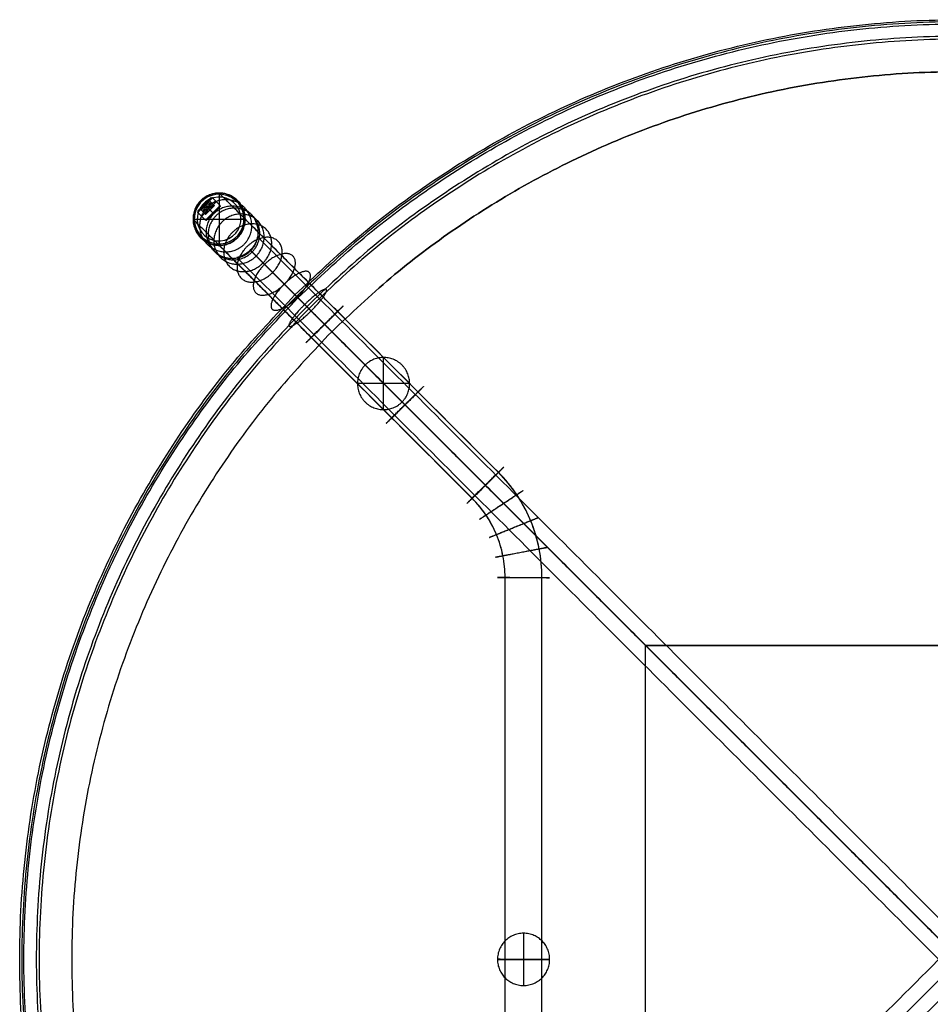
# Model space of a CAD drawing. Header units: millimetres. Extents: x -450 to 450, y -450 to 450.
# Tile 2 of 4: x -450 to -14, y -21 to 450. Entities that reach past the tile are written whole.
import ezdxf

# ---------------------------------------------------------------- set-up
doc = ezdxf.new("R2010")
doc.units = ezdxf.units.MM
doc.layers.add('BIG TABLE', color=7, linetype='Continuous', true_color=0x000000)
doc.layers.add('Défaut', color=7, linetype='Continuous', true_color=0x000000)

msp = doc.modelspace()

# ---------------------------------------------------------------- linework, layer by layer
at = {"layer": 'BIG TABLE'}
for p, q in [((-358.33, 364.69, 626.14), (-359.47, 363.55, 626.14)), ((-353.91, 360.98, 626.14), (-357.62, 364.69, 626.14)), ((-363.55, 359.47, 626.14), (-364.69, 358.33, 626.14)), ((-360.39, 357.33, 624.89), (-362.88, 359.82, 624.89)), ((-360.39, 357.33, 627.39), (-362.88, 359.82, 627.39)), ((-362.22, 360.18, 623.64), (-358.14, 360.18, 623.64)), ((-358.14, 360.18, 628.64), (-362.22, 360.18, 628.64)), ((-361.2, 359.16, 623.64), (-362.22, 358.14, 626.14)), ((-362.22, 358.14, 626.14), (-361.2, 359.16, 628.64)), ((-361.51, 361.51, 621.64), (-361.51, 361.51, 623.25)), ((-361.51, 361.51, 629.02), (-361.51, 361.51, 630.64)), ((-360.9, 356.81, 626.14), (-356.81, 360.9, 626.14)), ((-360.18, 358.14, 623.64), (-360.18, 362.22, 623.64)), ((-360.18, 358.14, 628.64), (-360.18, 362.22, 628.64)), ((-359.82, 362.88, 624.89), (-357.33, 360.39, 624.89)), ((-359.82, 362.88, 627.39), (-357.33, 360.39, 627.39)), ((-359.16, 361.2, 623.64), (-358.14, 362.22, 626.14)), ((-358.14, 362.22, 626.14), (-359.16, 361.2, 628.64)), ((-358.86, 358.86, 628.64), (-358.86, 358.86, 623.64)), ((-353.91, 360.62, 626.14), (-355.14, 359.39, 626.14)), ((-360.98, 353.91, 626.14), (-364.69, 357.62, 626.14)), ((-359.39, 355.14, 626.14), (-360.62, 353.91, 626.14)), ((-357.27, 357.27, 630.89), (-357.27, 357.27, 629.14)), ((-357.27, 357.27, 623.14), (-357.27, 357.27, 621.39)), ((-339.5, -339.5, 619.12), (339.52, 339.52, 619.12)), ((-339.49, 339.52, 619.12), (339.53, -339.51, 619.12)), ((-339.37, -339.37, 633.12), (339.38, 339.38, 633.12)), ((-339.36, 339.38, 633.12), (339.39, -339.37, 633.12)), ((-150.26, -397.55, 737.81), (-150.26, 150.26, 737.81)), ((-150.26, -397.55, 735.81), (-150.26, 150.26, 735.81)), ((-150.26, 150.26, 737.81), (397.55, 150.26, 737.81)), ((397.55, 150.26, 735.81), (-150.26, 150.26, 735.81))]:
    msp.add_line(p, q, dxfattribs=at)
at = {"layer": 'BIG TABLE', "extrusion": (-0.707107, 0.707107, 0)}
for start, end in [(270, 90), (90, 270)]:
    msp.add_arc((0, 626.14, 508.12), 5, start, end, dxfattribs=at)
at = {"layer": 'BIG TABLE'}
for points, weights, knots in [([(-318.14, 318.14, 714.77), (0, 636.29, 714.77), (318.14, 318.14, 714.77), (636.29, 0, 714.77), (318.14, -318.14, 714.77)], [1, 0.707106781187, 1, 0.707106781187, 1], [-923.628313, -923.628313, -923.628313, -692.721234, -692.721234, -461.814156, -461.814156, -461.814156]), ([(317.44, -317.44, 714.69), (634.88, 0, 714.69), (317.44, 317.44, 714.69), (0, 634.88, 714.69), (-317.44, 317.44, 714.69)], [1, 0.707106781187, 1, 0.707106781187, 1], [461.814156, 461.814156, 461.814156, 692.721234, 692.721234, 923.628313, 923.628313, 923.628313]), ([(-316.73, 316.73, 714.61), (0, 633.47, 714.61), (316.73, 316.73, 714.61), (633.47, 0, 714.61), (316.73, -316.73, 714.61)], [1, 0.707106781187, 1, 0.707106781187, 1], [-923.628313, -923.628313, -923.628313, -692.721234, -692.721234, -461.814156, -461.814156, -461.814156]), ([(312.52, -312.52, 731.16), (625.04, 0, 731.16), (312.52, 312.52, 731.16), (0, 625.04, 731.16), (-312.52, 312.52, 731.16)], [0.867161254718, 0.613175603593, 0.867161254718, 0.613175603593, 0.867161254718], [461.814156, 461.814156, 461.814156, 692.721234, 692.721234, 923.628313, 923.628313, 923.628313]), ([(311.56, -311.56, 729.69), (623.12, 0, 729.69), (311.56, 311.56, 729.69), (0, 623.12, 729.69), (-311.56, 311.56, 729.69)], [0.867161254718, 0.613175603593, 0.867161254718, 0.613175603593, 0.867161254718], [461.814156, 461.814156, 461.814156, 692.721234, 692.721234, 923.628313, 923.628313, 923.628313]), ([(300.52, -300.52, 735.81), (601.04, 0, 735.81), (300.52, 300.52, 735.81), (0, 601.04, 735.81), (-300.52, 300.52, 735.81)], [1, 0.707106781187, 1, 0.707106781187, 1], [461.814156, 461.814156, 461.814156, 692.721234, 692.721234, 923.628313, 923.628313, 923.628313]), ([(-300.52, 300.52, 737.81), (0, 601.04, 737.81), (300.52, 300.52, 737.81), (601.04, 0, 737.81), (300.52, -300.52, 737.81)], [1, 0.707106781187, 1, 0.707106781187, 1], [-923.628313, -923.628313, -923.628313, -692.721234, -692.721234, -461.814156, -461.814156, -461.814156]), ([(-361.51, 361.51, 630.64), (-358.33, 364.69, 630.64), (-358.33, 364.69, 626.14), (-358.33, 364.69, 621.64), (-361.51, 361.51, 621.64)], [1, 0.707106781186, 1, 0.707106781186, 1], [-18, -18, -18, -9, -9, 0, 0, 0]), ([(-361.15, 361.15, 621.14), (-357.62, 364.69, 621.14), (-357.62, 364.69, 626.14), (-357.62, 364.69, 631.14), (-361.15, 361.15, 631.14)], [1, 0.707106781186, 1, 0.707106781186, 1], [0, 0, 0, 10, 10, 20, 20, 20]), ([(-361.51, 361.51, 630.64), (-364.69, 358.33, 630.64), (-364.69, 358.33, 626.14), (-364.69, 358.33, 621.64), (-361.51, 361.51, 621.64)], [1, 0.707106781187, 1, 0.707106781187, 1], [0, 0, 0, 9, 9, 18, 18, 18]), ([(-361.15, 361.15, 621.14), (-364.69, 357.62, 621.14), (-364.69, 357.62, 626.14), (-364.69, 357.62, 631.14), (-361.15, 361.15, 631.14)], [1, 0.707106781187, 1, 0.707106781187, 1], [0, 0, 0, 10, 10, 20, 20, 20]), ([(-357.44, 357.44, 631.14), (-353.91, 360.98, 631.14), (-353.91, 360.98, 626.14), (-353.91, 360.98, 621.14), (-357.44, 357.44, 621.14)], [1, 0.707106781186, 1, 0.707106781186, 1], [0, 0, 0, 10, 10, 20, 20, 20]), ([(-357.27, 357.27, 630.89), (-353.91, 360.62, 630.89), (-353.91, 360.62, 626.14), (-353.91, 360.62, 621.39), (-357.27, 357.27, 621.39)], [1, 0.707106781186, 1, 0.707106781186, 1], [0, 0, 0, 9.5, 9.5, 19, 19, 19]), ([(-357.27, 357.27, 623.14), (-355.14, 359.39, 623.14), (-355.14, 359.39, 626.14), (-355.14, 359.39, 629.14), (-357.27, 357.27, 629.14)], [1, 0.707106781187, 1, 0.707106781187, 1], [0, 0, 0, 6, 6, 12, 12, 12]), ([(-357.44, 357.44, 631.14), (-360.98, 353.91, 631.14), (-360.98, 353.91, 626.14), (-360.98, 353.91, 621.14), (-357.44, 357.44, 621.14)], [1, 0.707106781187, 1, 0.707106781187, 1], [0, 0, 0, 10, 10, 20, 20, 20]), ([(-357.27, 357.27, 621.39), (-360.62, 353.91, 621.39), (-360.62, 353.91, 626.14), (-360.62, 353.91, 630.89), (-357.27, 357.27, 630.89)], [1, 0.707106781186, 1, 0.707106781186, 1], [0, 0, 0, 9.5, 9.5, 19, 19, 19]), ([(-357.27, 357.27, 629.14), (-359.39, 355.14, 629.14), (-359.39, 355.14, 626.14), (-359.39, 355.14, 623.14), (-357.27, 357.27, 623.14)], [1, 0.707106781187, 1, 0.707106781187, 1], [0, 0, 0, 6, 6, 12, 12, 12]), ([(318.14, -318.14, 714.77), (0, -636.29, 714.77), (-318.14, -318.14, 714.77), (-636.29, 0, 714.77), (-318.14, 318.14, 714.77)], [1, 0.707106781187, 1, 0.707106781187, 1], [-461.814156, -461.814156, -461.814156, -230.907078, -230.907078, 0, 0, 0]), ([(-317.44, 317.44, 714.69), (-634.88, 0, 714.69), (-317.44, -317.44, 714.69), (0, -634.88, 714.69), (317.44, -317.44, 714.69)], [1, 0.707106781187, 1, 0.707106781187, 1], [0, 0, 0, 230.907078, 230.907078, 461.814156, 461.814156, 461.814156]), ([(316.73, -316.73, 714.61), (0, -633.47, 714.61), (-316.73, -316.73, 714.61), (-633.47, 0, 714.61), (-316.73, 316.73, 714.61)], [1, 0.707106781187, 1, 0.707106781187, 1], [-461.814156, -461.814156, -461.814156, -230.907078, -230.907078, 0, 0, 0]), ([(-312.52, 312.52, 731.16), (-625.04, 0, 731.16), (-312.52, -312.52, 731.16), (0, -625.04, 731.16), (312.52, -312.52, 731.16)], [0.867161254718, 0.613175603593, 0.867161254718, 0.613175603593, 0.867161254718], [0, 0, 0, 230.907078, 230.907078, 461.814156, 461.814156, 461.814156]), ([(-311.56, 311.56, 729.69), (-623.12, 0, 729.69), (-311.56, -311.56, 729.69), (0, -623.12, 729.69), (311.56, -311.56, 729.69)], [0.867161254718, 0.613175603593, 0.867161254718, 0.613175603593, 0.867161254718], [0, 0, 0, 230.907078, 230.907078, 461.814156, 461.814156, 461.814156]), ([(-300.52, 300.52, 735.81), (-601.04, 0, 735.81), (-300.52, -300.52, 735.81), (0, -601.04, 735.81), (300.52, -300.52, 735.81)], [1, 0.707106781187, 1, 0.707106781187, 1], [0, 0, 0, 230.907078, 230.907078, 461.814156, 461.814156, 461.814156]), ([(-300.52, 300.52, 737.81), (-601.04, 0, 737.81), (-300.52, -300.52, 737.81), (0, -601.04, 737.81), (300.52, -300.52, 737.81)], [1, 0.707106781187, 1, 0.707106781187, 1], [0, 0, 0, 230.907078, 230.907078, 461.814156, 461.814156, 461.814156])]:
    msp.add_rational_spline(points, weights, degree=2, knots=knots, dxfattribs=at)
for points, weights in [([(-360.49, 362.53, 623.64), (-359.47, 363.55, 624.47), (-359.47, 363.55, 626.14)], [1, 0.866025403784, 1]), ([(-359.47, 363.55, 626.14), (-359.47, 363.55, 627.8), (-360.49, 362.53, 628.64)], [1, 0.866025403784, 1]), ([(-363.55, 359.47, 626.14), (-363.55, 359.47, 624.47), (-362.53, 360.49, 623.64)], [1, 0.866025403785, 1]), ([(-362.53, 360.49, 628.64), (-363.55, 359.47, 627.8), (-363.55, 359.47, 626.14)], [1, 0.866025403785, 1]), ([(-362.53, 360.49, 623.64), (-361.51, 361.51, 622.8), (-360.49, 362.53, 623.64)], [1, 0.866025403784, 1]), ([(-362.53, 360.49, 628.64), (-362.05, 360.96, 629.02), (-361.51, 361.51, 629.02)], [1, 0.965925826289, 1]), ([(-361.43, 361.43, 628.83), (-361.8, 361.06, 628.83), (-362.14, 360.72, 628.64)], [1, 0.925961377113, 0.889354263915]), ([(-360.49, 362.53, 628.64), (-360.96, 362.05, 629.02), (-361.51, 361.51, 629.02)], [1, 0.965925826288, 1]), ([(-360.72, 362.14, 628.64), (-361.06, 361.8, 628.83), (-361.43, 361.43, 628.83)], [0.889355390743, 0.925962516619, 1]), ([(-300.52, 300.52, 737.81), (-316.86, 316.86, 737.81), (-318.14, 318.14, 714.77)], [1, 0.734322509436, 1]), ([(-316.73, 316.73, 714.61), (-315.55, 315.55, 735.81), (-300.52, 300.52, 735.81)], [1, 0.734322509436, 1])]:
    msp.add_rational_spline(points, weights, degree=2, dxfattribs=at)
for points, knots in [([(-360.49, 362.53, 623.64), (-360.22, 362.6, 624.05), (-359.99, 362.71, 624.46), (-359.73, 362.97, 625.1), (-359.66, 363.07, 625.31), (-359.55, 363.29, 625.73), (-359.5, 363.42, 625.93), (-359.47, 363.55, 626.14)], [-2.937182, -2.937182, -2.937182, -2.937182, -1.468591, -1.468591, -0.734295, -0.734295, 0, 0, 0, 0]), ([(-359.47, 363.55, 626.14), (-359.54, 363.29, 626.55), (-359.64, 363.06, 626.96), (-359.9, 362.79, 627.6), (-360.01, 362.72, 627.81), (-360.23, 362.61, 628.23), (-360.36, 362.56, 628.43), (-360.49, 362.53, 628.64)], [-2.937182, -2.937182, -2.937182, -2.937182, -1.468591, -1.468591, -0.734295, -0.734295, 0, 0, 0, 0]), ([(-363.55, 359.47, 626.14), (-363.29, 359.54, 625.73), (-363.06, 359.64, 625.32), (-362.79, 359.9, 624.68), (-362.72, 360.01, 624.47), (-362.61, 360.23, 624.05), (-362.56, 360.36, 623.84), (-362.53, 360.49, 623.64)], [-2.937182, -2.937182, -2.937182, -2.937182, -1.468591, -1.468591, -0.734295, -0.734295, 0, 0, 0, 0]), ([(-362.53, 360.49, 628.64), (-362.6, 360.22, 628.23), (-362.71, 359.99, 627.82), (-362.97, 359.73, 627.18), (-363.07, 359.66, 626.97), (-363.29, 359.55, 626.55), (-363.42, 359.5, 626.34), (-363.55, 359.47, 626.14)], [-2.937182, -2.937182, -2.937182, -2.937182, -1.468591, -1.468591, -0.734295, -0.734295, 0, 0, 0, 0]), ([(-362.53, 360.49, 623.64), (-362.32, 360.6, 623.64), (-362.11, 360.73, 623.64), (-361.71, 361.02, 623.64), (-361.52, 361.18, 623.64), (-361.18, 361.52, 623.64), (-361.02, 361.71, 623.64), (-360.73, 362.1, 623.64), (-360.61, 362.31, 623.64), (-360.49, 362.53, 623.64)], [-2.93344, -2.93344, -2.93344, -2.93344, -2.20008, -2.20008, -1.46672, -1.46672, -0.73336, -0.73336, 0, 0, 0, 0]), ([(-361.35, 361.35, 628.64), (-361.52, 361.18, 628.64), (-361.71, 361.02, 628.64), (-362.11, 360.73, 628.64), (-362.32, 360.6, 628.64), (-362.53, 360.49, 628.64)], [-1.46672, -1.46672, -1.46672, -1.46672, -0.73336, -0.73336, 0, 0, 0, 0]), ([(-360.49, 362.53, 628.64), (-360.61, 362.31, 628.64), (-360.73, 362.1, 628.64), (-361.02, 361.71, 628.64), (-361.18, 361.52, 628.64), (-361.35, 361.35, 628.64)], [-1.46672, -1.46672, -1.46672, -1.46672, -0.73336, -0.73336, 0, 0, 0, 0]), ([(-345.9, 336.03, 626.12), (-345.9, 336.03, 626.17), (-345.9, 336.03, 626.21), (-345.9, 336.02, 626.38), (-345.89, 336.02, 626.5), (-345.86, 336.03, 626.86), (-345.82, 336.03, 627.09), (-345.67, 336.05, 627.8), (-345.51, 336.08, 628.25), (-344.91, 336.21, 629.56), (-344.34, 336.36, 630.34), (-343.69, 336.6, 630.99), (-343.36, 336.72, 631.32), (-343.01, 336.87, 631.61), (-342.29, 337.22, 632.14), (-341.92, 337.42, 632.36), (-340.79, 338.12, 632.92), (-340.04, 338.7, 633.12), (-339.36, 339.38, 633.12), (-338.67, 340.06, 633.12), (-338.09, 340.81, 632.92), (-337.39, 341.93, 632.36), (-337.18, 342.3, 632.14), (-336.83, 343.02, 631.61), (-336.69, 343.37, 631.32), (-336.56, 343.69, 630.99), (-336.32, 344.34, 630.34), (-336.17, 344.91, 629.56), (-336.04, 345.51, 628.25), (-336.01, 345.67, 627.8), (-335.99, 345.82, 627.09), (-335.98, 345.85, 626.86), (-335.98, 345.89, 626.5), (-335.98, 345.9, 626.38), (-335.98, 345.9, 626.21), (-335.98, 345.9, 626.17), (-335.98, 345.9, 626.12)], [0.220627, 0.220627, 0.220627, 0.220627, 0.361412, 0.361412, 0.722821, 0.722821, 1.446043, 1.446043, 2.893539, 2.893539, 5.775663, 5.775663, 5.775663, 7.210768, 7.210768, 8.646897, 8.646897, 11.543417, 11.543417, 11.543417, 14.438394, 14.438394, 15.873735, 15.873735, 17.308054, 17.308054, 17.308054, 20.189172, 20.189172, 21.636028, 21.636028, 22.358926, 22.358926, 22.720176, 22.720176, 22.860805, 22.860805, 22.860805, 22.860805]), ([(-335.98, 345.9, 626.12), (-335.98, 345.9, 626.07), (-335.98, 345.9, 626.03), (-335.99, 345.9, 625.86), (-335.99, 345.9, 625.74), (-336, 345.87, 625.38), (-336.01, 345.84, 625.15), (-336.04, 345.7, 624.44), (-336.08, 345.55, 623.99), (-336.24, 344.98, 622.68), (-336.4, 344.43, 621.9), (-336.66, 343.79, 621.25), (-336.79, 343.47, 620.92), (-336.94, 343.13, 620.62), (-337.3, 342.42, 620.1), (-337.51, 342.05, 619.87), (-338.23, 340.94, 619.32), (-338.81, 340.2, 619.12), (-339.5, 339.52, 619.12), (-340.18, 338.84, 619.12), (-340.92, 338.25, 619.32), (-342.04, 337.54, 619.87), (-342.41, 337.34, 620.1), (-343.12, 336.98, 620.62), (-343.46, 336.82, 620.92), (-343.78, 336.7, 621.25), (-344.42, 336.44, 621.9), (-344.98, 336.28, 622.68), (-345.55, 336.12, 623.99), (-345.7, 336.09, 624.44), (-345.84, 336.05, 625.15), (-345.87, 336.04, 625.38), (-345.9, 336.03, 625.74), (-345.9, 336.03, 625.86), (-345.9, 336.03, 626.03), (-345.9, 336.03, 626.07), (-345.9, 336.03, 626.12)], [0.220642, 0.220642, 0.220642, 0.220642, 0.359559, 0.359559, 0.719118, 0.719118, 1.438652, 1.438652, 2.879046, 2.879046, 5.748253, 5.748253, 5.748253, 7.179377, 7.179377, 8.611472, 8.611472, 11.498555, 11.498555, 11.498555, 14.387103, 14.387103, 15.819944, 15.819944, 17.251812, 17.251812, 17.251812, 20.121929, 20.121929, 21.562914, 21.562914, 22.282746, 22.282746, 22.642451, 22.642451, 22.781511, 22.781511, 22.781511, 22.781511])]:
    msp.add_open_spline(points, degree=3, knots=knots, dxfattribs=at)
for points in [[(-356.81, 360.9, 626.14), (-358.14, 362.22, 626.14), (-359.47, 363.55, 626.14)], [(-358.33, 364.69, 626.14), (-357.97, 364.69, 626.14), (-357.62, 364.69, 626.14)], [(-364.69, 358.33, 626.14), (-364.69, 357.97, 626.14), (-364.69, 357.62, 626.14)], [(-363.55, 359.47, 626.14), (-362.22, 358.14, 626.14), (-360.9, 356.81, 626.14)], [(-363.55, 359.47, 626.14), (-363.55, 359.47, 626.14), (-363.55, 359.47, 626.14)], [(-359.88, 357.84, 623.64), (-361.2, 359.16, 623.64), (-362.53, 360.49, 623.64)], [(-359.88, 357.84, 628.64), (-361.2, 359.16, 628.64), (-362.53, 360.49, 628.64)], [(-361.51, 361.51, 621.64), (-361.33, 361.33, 621.39), (-361.15, 361.15, 621.14)], [(-361.15, 361.15, 631.14), (-361.33, 361.33, 630.89), (-361.51, 361.51, 630.64)], [(-361.51, 361.51, 629.02), (-361.43, 361.43, 628.83), (-361.35, 361.35, 628.64)], [(-361.35, 361.35, 623.64), (-361.43, 361.43, 623.44), (-361.51, 361.51, 623.25)], [(-361.43, 361.44, 628.85), (-361.47, 361.47, 628.94), (-361.51, 361.51, 629.02)], [(-361.51, 361.51, 630.64), (-361.33, 361.33, 630.89), (-361.15, 361.15, 631.14)], [(-361.51, 361.51, 621.64), (-361.33, 361.33, 621.39), (-361.15, 361.15, 621.14)], [(-361.35, 361.35, 628.64), (-361.39, 361.39, 628.74), (-361.43, 361.43, 628.84)], [(-361.15, 361.15, 621.14), (-359.3, 359.3, 621.14), (-357.44, 357.44, 621.14)], [(-357.44, 357.44, 631.14), (-359.3, 359.3, 631.14), (-361.15, 361.15, 631.14)], [(-357.84, 359.88, 623.64), (-359.16, 361.2, 623.64), (-360.49, 362.53, 623.64)], [(-357.84, 359.88, 628.64), (-359.16, 361.2, 628.64), (-360.49, 362.53, 628.64)], [(-359.88, 357.84, 628.64), (-358.86, 358.86, 628.64), (-357.84, 359.88, 628.64)], [(-357.84, 359.88, 623.64), (-358.86, 358.86, 623.64), (-359.88, 357.84, 623.64)], [(-356.81, 360.9, 626.14), (-357.33, 360.39, 624.89), (-357.84, 359.88, 623.64)], [(-357.84, 359.88, 628.64), (-357.33, 360.39, 627.39), (-356.81, 360.9, 626.14)], [(-353.91, 360.62, 626.14), (-353.91, 360.8, 626.14), (-353.91, 360.98, 626.14)], [(-360.62, 353.91, 626.14), (-360.8, 353.91, 626.14), (-360.98, 353.91, 626.14)], [(-359.88, 357.84, 623.64), (-360.39, 357.33, 624.89), (-360.9, 356.81, 626.14)], [(-360.9, 356.81, 626.14), (-360.39, 357.33, 627.39), (-359.88, 357.84, 628.64)], [(-357.27, 357.27, 630.89), (-357.35, 357.35, 631.01), (-357.44, 357.44, 631.14)], [(-357.44, 357.44, 621.14), (-357.35, 357.35, 621.26), (-357.27, 357.27, 621.39)], [(-357.27, 357.27, 621.39), (-357.35, 357.35, 621.26), (-357.44, 357.44, 621.14)], [(-357.27, 357.27, 630.89), (-357.35, 357.35, 631.01), (-357.44, 357.44, 631.14)], [(336, 345.88, 626.12), (-4.94, 4.94, 626.12), (-345.89, -335.99, 626.12)], [(345.89, -335.99, 626.12), (4.96, 4.95, 626.12), (-335.98, 345.9, 626.12)], [(-345.9, 336.03, 626.12), (-4.94, -4.94, 626.12), (336.02, -345.9, 626.12)], [(-336.02, -345.91, 626.12), (4.95, -4.95, 626.12), (345.91, 336.01, 626.12)], [(-318.14, 318.14, 714.77), (-317.44, 317.44, 714.69), (-316.73, 316.73, 714.61)], [(0, 0, 737.81), (-150.26, 150.26, 737.81), (-300.52, 300.52, 737.81)], [(-300.52, 300.52, 735.81), (-150.26, 150.26, 735.81), (0, 0, 735.81)]]:
    msp.add_open_spline(points, degree=2, dxfattribs=at)
at = {"layer": 'Défaut'}
for p, q in [((-354.45, 364.98, 2.01), (-354.45, 343.99, 1.6)), ((-354.39, 366.86, 8.05), (-354.39, 341.87, 7.56)), ((-366.89, 354.36, 7.93), (-341.89, 354.37, 7.68)), ((-364.95, 354.48, 1.91), (-343.95, 354.49, 1.7)), ((-275.72, 263.22, 735.81), (-275.72, 288.22, 735.81)), ((-275.72, 263.22, 697.8), (-275.72, 288.22, 697.8)), ((-263.22, 275.72, 735.81), (-288.22, 275.72, 735.81)), ((-263.22, 275.72, 697.8), (-288.22, 275.72, 697.8)), ((-208.69, 12.5, 735.81), (-208.69, -12.5, 735.81)), ((-208.69, 12.5, 697.67), (-208.69, -12.5, 697.67)), ((-221.19, 0, 735.81), (-196.19, 0, 735.81)), ((-221.19, 0, 697.67), (-196.19, 0, 697.67))]:
    msp.add_line(p, q, dxfattribs=at)
at = {"layer": 'Défaut', "extrusion": (-0.009872, 0.019745, -0.999756)}
for centre, radius in [((158.51, 475.5, 6.69), 12.5), ((158.51, 475.5, 8.11), 11.91), ((158.51, 475.5, 8.69), 10.5)]:
    msp.add_circle(centre, radius, dxfattribs=at)
at = {"layer": 'Défaut'}
for points, weights, knots in [([(-341.92, 354.43, 4.68), (-341.93, 341.93, 4.44), (-354.43, 341.93, 4.56), (-366.93, 341.93, 4.68), (-366.92, 354.43, 4.93), (-366.92, 366.92, 5.18), (-354.42, 366.92, 5.05), (-341.92, 366.92, 4.93), (-341.92, 354.43, 4.68)], [1, 0.707106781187, 1, 0.707106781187, 1, 0.707106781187, 1, 0.707106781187, 1], [0, 0, 0, 19.634954, 19.634954, 39.269908, 39.269908, 58.904862, 58.904862, 78.539816, 78.539816, 78.539816]), ([(-341.89, 354.37, 7.68), (-341.9, 341.87, 7.44), (-354.4, 341.87, 7.56), (-366.9, 341.87, 7.68), (-366.89, 354.37, 7.93), (-366.89, 366.86, 8.18), (-354.39, 366.86, 8.05), (-341.89, 366.86, 7.93), (-341.89, 354.37, 7.68)], [1, 0.707106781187, 1, 0.707106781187, 1, 0.707106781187, 1, 0.707106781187, 1], [0, 0, 0, 19.634954, 19.634954, 39.269908, 39.269908, 58.904862, 58.904862, 78.539816, 78.539816, 78.539816]), ([(-341.89, 354.37, 7.68), (-341.9, 341.87, 7.44), (-354.4, 341.87, 7.56), (-366.9, 341.87, 7.68), (-366.89, 354.37, 7.93), (-366.89, 366.86, 8.18), (-354.39, 366.86, 8.05), (-341.89, 366.86, 7.93), (-341.89, 354.37, 7.68)], [1, 0.707106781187, 1, 0.707106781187, 1, 0.707106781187, 1, 0.707106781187, 1], [0, 0, 0, 19.634954, 19.634954, 39.269908, 39.269908, 58.904862, 58.904862, 78.539816, 78.539816, 78.539816]), ([(-338.79, 351.26, 321.84), (-338.79, 338.77, 321.59), (-351.29, 338.77, 321.72), (-363.79, 338.77, 321.84), (-363.79, 351.26, 322.09), (-363.79, 363.76, 322.33), (-351.29, 363.76, 322.21), (-338.79, 363.76, 322.09), (-338.79, 351.26, 321.84)], [1, 0.707106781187, 1, 0.707106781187, 1, 0.707106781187, 1, 0.707106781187, 1], [0, 0, 0, 19.634954, 19.634954, 39.269908, 39.269908, 58.904862, 58.904862, 78.539816, 78.539816, 78.539816]), ([(-335.69, 348.16, 636), (-335.69, 335.66, 635.75), (-348.19, 335.66, 635.88), (-360.69, 335.66, 636), (-360.69, 348.16, 636.25), (-360.69, 360.66, 636.49), (-348.19, 360.66, 636.37), (-335.69, 360.66, 636.25), (-335.69, 348.16, 636)], [1, 0.707106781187, 1, 0.707106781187, 1, 0.707106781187, 1, 0.707106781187, 1], [0, 0, 0, 19.634954, 19.634954, 39.269908, 39.269908, 58.904862, 58.904862, 78.539816, 78.539816, 78.539816]), ([(-334.97, 347.44, 645.67), (-335.11, 335.08, 643.83), (-347.49, 334.96, 645.55), (-359.87, 334.84, 647.27), (-359.73, 347.21, 649.11), (-359.6, 359.57, 650.95), (-347.22, 359.69, 649.23), (-334.83, 359.81, 647.51), (-334.97, 347.44, 645.67)], [1, 0.707106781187, 1, 0.707106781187, 1, 0.707106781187, 1, 0.707106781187, 1], [0, 0, 0, 19.634954, 19.634954, 39.269908, 39.269908, 58.904862, 58.904862, 78.539816, 78.539816, 78.539816]), ([(-332.88, 345.35, 655.54), (-333.37, 333.35, 652.08), (-345.41, 332.88, 655.42), (-357.45, 332.42, 658.77), (-356.95, 344.42, 662.22), (-356.45, 356.42, 665.68), (-344.41, 356.89, 662.34), (-332.38, 357.35, 658.99), (-332.88, 345.35, 655.54)], [1, 0.707106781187, 1, 0.707106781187, 1, 0.707106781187, 1, 0.707106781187, 1], [0, 0, 0, 19.634954, 19.634954, 39.269908, 39.269908, 58.904862, 58.904862, 78.539816, 78.539816, 78.539816]), ([(-329.32, 341.8, 665.01), (-330.42, 330.39, 660), (-341.87, 329.34, 664.9), (-353.32, 328.3, 669.81), (-352.22, 339.7, 674.81), (-351.13, 351.1, 679.82), (-339.68, 352.15, 674.91), (-328.22, 353.2, 670.01), (-329.32, 341.8, 665.01)], [1, 0.707106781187, 1, 0.707106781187, 1, 0.707106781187, 1, 0.707106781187, 1], [0, 0, 0, 19.634954, 19.634954, 39.269908, 39.269908, 58.904862, 58.904862, 78.539816, 78.539816, 78.539816]), ([(-324.4, 336.87, 673.44), (-326.32, 326.29, 667.06), (-336.96, 324.43, 673.36), (-347.6, 322.57, 679.65), (-345.67, 333.15, 686.03), (-343.75, 343.72, 692.41), (-333.11, 345.58, 686.12), (-322.47, 347.44, 679.82), (-324.4, 336.87, 673.44)], [1, 0.707106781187, 1, 0.707106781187, 1, 0.707106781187, 1, 0.707106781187, 1], [0, 0, 0, 19.634954, 19.634954, 39.269908, 39.269908, 58.904862, 58.904862, 78.539816, 78.539816, 78.539816]), ([(-318.36, 330.83, 680.29), (-321.29, 321.26, 672.8), (-330.94, 318.41, 680.23), (-340.58, 315.55, 687.65), (-337.65, 325.12, 695.14), (-334.72, 334.69, 702.63), (-325.08, 337.55, 695.2), (-315.43, 340.4, 687.78), (-318.36, 330.83, 680.29)], [1, 0.707106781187, 1, 0.707106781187, 1, 0.707106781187, 1, 0.707106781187, 1], [0, 0, 0, 19.634954, 19.634954, 39.269908, 39.269908, 58.904862, 58.904862, 78.539816, 78.539816, 78.539816]), ([(-311.62, 324.09, 685.19), (-315.67, 315.64, 676.91), (-324.2, 311.67, 685.14), (-332.73, 307.71, 693.37), (-328.68, 316.16, 701.64), (-324.64, 324.61, 709.91), (-316.1, 328.58, 701.69), (-307.57, 332.54, 693.46), (-311.62, 324.09, 685.19)], [1, 0.707106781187, 1, 0.707106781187, 1, 0.707106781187, 1, 0.707106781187, 1], [0, 0, 0, 19.634954, 19.634954, 39.269908, 39.269908, 58.904862, 58.904862, 78.539816, 78.539816, 78.539816]), ([(-304.62, 317.09, 688.01), (-309.82, 309.79, 679.29), (-317.2, 304.67, 687.99), (-324.58, 299.55, 696.68), (-319.37, 306.85, 705.4), (-314.17, 314.14, 714.11), (-306.79, 319.26, 705.42), (-299.41, 324.38, 696.72), (-304.62, 317.09, 688.01)], [1, 0.707106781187, 1, 0.707106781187, 1, 0.707106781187, 1, 0.707106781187, 1], [0, 0, 0, 19.634954, 19.634954, 39.269908, 39.269908, 58.904862, 58.904862, 78.539816, 78.539816, 78.539816]), ([(-297.77, 310.24, 688.89), (-304.1, 304.07, 680.05), (-310.35, 297.83, 688.89), (-316.6, 291.58, 697.73), (-310.27, 297.74, 706.57), (-303.93, 303.9, 715.41), (-297.68, 310.15, 706.57), (-291.43, 316.4, 697.73), (-297.77, 310.24, 688.89)], [1, 0.707106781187, 1, 0.707106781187, 1, 0.707106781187, 1, 0.707106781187, 1], [0, 0, 0, 19.634954, 19.634954, 39.269908, 39.269908, 58.904862, 58.904862, 78.539816, 78.539816, 78.539816]), ([(-263.22, 275.72, 735.81), (-263.22, 263.22, 735.81), (-275.72, 263.22, 735.81), (-288.22, 263.22, 735.81), (-288.22, 275.72, 735.81), (-288.22, 288.22, 735.81), (-275.72, 288.22, 735.81), (-263.22, 288.22, 735.81), (-263.22, 275.72, 735.81)], [1, 0.707109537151, 1, 0.707106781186, 1, 0.707106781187, 1, 0.707106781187, 1], [-99.999903, -99.999903, -99.999903, -75.000097, -75.000097, -50.000097, -50.000097, -25.000097, -25.000097, 0, 0, 0]), ([(-263.22, 275.72, 697.8), (-263.22, 263.22, 697.8), (-275.72, 263.22, 697.8), (-288.22, 263.22, 697.8), (-288.22, 275.72, 697.8), (-288.22, 288.22, 697.8), (-275.72, 288.22, 697.8), (-263.22, 288.22, 697.8), (-263.22, 275.72, 697.8)], [1, 0.707109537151, 1, 0.707106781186, 1, 0.707106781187, 1, 0.707106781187, 1], [-99.999903, -99.999903, -99.999903, -75.000097, -75.000097, -50.000097, -50.000097, -25.000097, -25.000097, 0, 0, 0]), ([(-263.22, 275.72, 716.8), (-263.22, 263.22, 716.8), (-275.72, 263.22, 716.8), (-288.22, 263.22, 716.8), (-288.22, 275.72, 716.8), (-288.22, 288.22, 716.8), (-275.72, 288.22, 716.8), (-263.22, 288.22, 716.8), (-263.22, 275.72, 716.8)], [1, 0.707109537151, 1, 0.707106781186, 1, 0.707106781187, 1, 0.707106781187, 1], [-99.999903, -99.999903, -99.999903, -75.000097, -75.000097, -50.000097, -50.000097, -25.000097, -25.000097, 0, 0, 0]), ([(-259.26, 271.73, 688.89), (-265.6, 265.57, 680.05), (-271.85, 259.32, 688.89), (-278.1, 253.07, 697.73), (-271.76, 259.23, 706.57), (-265.42, 265.4, 715.41), (-259.17, 271.65, 706.57), (-252.92, 277.9, 697.73), (-259.26, 271.73, 688.89)], [1, 0.707106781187, 1, 0.707106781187, 1, 0.707106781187, 1, 0.707106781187, 1], [0, 0, 0, 19.634954, 19.634954, 39.269908, 39.269908, 58.904862, 58.904862, 78.539816, 78.539816, 78.539816]), ([(-220.76, 233.23, 688.89), (-227.09, 227.07, 680.05), (-233.34, 220.82, 688.89), (-239.59, 214.57, 697.73), (-233.26, 220.73, 706.57), (-226.92, 226.89, 715.41), (-220.67, 233.14, 706.57), (-214.42, 239.39, 697.73), (-220.76, 233.23, 688.89)], [1, 0.707106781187, 1, 0.707106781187, 1, 0.707106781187, 1, 0.707106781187, 1], [0, 0, 0, 19.634954, 19.634954, 39.269908, 39.269908, 58.904862, 58.904862, 78.539816, 78.539816, 78.539816]), ([(-211.96, 222.53, 688.89), (-219.37, 217.71, 680.05), (-226.71, 212.79, 688.89), (-234.05, 207.86, 697.73), (-226.64, 212.69, 706.57), (-219.23, 217.51, 715.41), (-211.89, 222.43, 706.57), (-204.55, 227.36, 697.73), (-211.96, 222.53, 688.89)], [1, 0.707106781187, 1, 0.707106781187, 1, 0.707106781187, 1, 0.707106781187, 1], [0, 0, 0, 19.634954, 19.634954, 39.269908, 39.269908, 58.904862, 58.904862, 78.539816, 78.539816, 78.539816]), ([(-205.3, 210.09, 688.89), (-213.51, 206.82, 680.05), (-221.68, 203.44, 688.89), (-229.84, 200.06, 697.73), (-221.63, 203.33, 706.57), (-213.42, 206.6, 715.41), (-205.25, 209.98, 706.57), (-197.08, 213.36, 697.73), (-205.3, 210.09, 688.89)], [1, 0.707106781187, 1, 0.707106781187, 1, 0.707106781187, 1, 0.707106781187, 1], [0, 0, 0, 19.634954, 19.634954, 39.269908, 39.269908, 58.904862, 58.904862, 78.539816, 78.539816, 78.539816]), ([(-201.21, 196.58, 688.89), (-209.91, 194.99, 680.05), (-218.58, 193.28, 688.89), (-227.25, 191.58, 697.73), (-218.56, 193.16, 706.57), (-209.86, 194.75, 715.41), (-201.19, 196.46, 706.57), (-192.52, 198.17, 697.73), (-201.21, 196.58, 688.89)], [1, 0.707106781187, 1, 0.707106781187, 1, 0.707106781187, 1, 0.707106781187, 1], [0, 0, 0, 19.634954, 19.634954, 39.269908, 39.269908, 58.904862, 58.904862, 78.539816, 78.539816, 78.539816]), ([(-199.87, 182.8, 688.89), (-208.71, 182.92, 680.05), (-217.55, 182.92, 688.89), (-226.38, 182.92, 697.73), (-217.55, 182.8, 706.57), (-208.71, 182.68, 715.41), (-199.87, 182.68, 706.57), (-191.03, 182.68, 697.73), (-199.87, 182.8, 688.89)], [1, 0.707106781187, 1, 0.707106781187, 1, 0.707106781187, 1, 0.707106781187, 1], [0, 0, 0, 19.634954, 19.634954, 39.269908, 39.269908, 58.904862, 58.904862, 78.539816, 78.539816, 78.539816]), ([(-199.85, 8.84, 735.81), (-191.01, 0, 735.81), (-199.85, -8.84, 735.81), (-208.69, -17.68, 735.81), (-217.53, -8.84, 735.81), (-226.36, 0, 735.81), (-217.53, 8.84, 735.81), (-208.69, 17.68, 735.81), (-199.85, 8.84, 735.81)], [1, 0.707106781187, 1, 0.707106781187, 1, 0.707106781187, 1, 0.707109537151, 1], [-50.000097, -50.000097, -50.000097, -25, -25, 0, 0, 25, 25, 49.999805, 49.999805, 49.999805]), ([(-199.85, 8.84, 697.67), (-191.01, 0, 697.67), (-199.85, -8.84, 697.67), (-208.69, -17.68, 697.67), (-217.53, -8.84, 697.67), (-226.36, 0, 697.67), (-217.53, 8.84, 697.67), (-208.69, 17.68, 697.67), (-199.85, 8.84, 697.67)], [1, 0.707106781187, 1, 0.707106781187, 1, 0.707106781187, 1, 0.707109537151, 1], [-50.000097, -50.000097, -50.000097, -25, -25, 0, 0, 25, 25, 49.999805, 49.999805, 49.999805]), ([(-199.85, 8.84, 716.74), (-191.01, 0, 716.74), (-199.85, -8.84, 716.74), (-208.69, -17.68, 716.74), (-217.53, -8.84, 716.74), (-226.36, 0, 716.74), (-217.53, 8.84, 716.74), (-208.69, 17.68, 716.74), (-199.85, 8.84, 716.74)], [1, 0.707106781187, 1, 0.707106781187, 1, 0.707106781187, 1, 0.707109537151, 1], [-50.000097, -50.000097, -50.000097, -25, -25, 0, 0, 25, 25, 49.999805, 49.999805, 49.999805]), ([(-199.87, 0, 688.89), (-208.71, 0.12, 680.05), (-217.55, 0.12, 688.89), (-226.38, 0.12, 697.73), (-217.55, 0, 706.57), (-208.71, -0.12, 715.41), (-199.87, -0.12, 706.57), (-191.03, -0.12, 697.73), (-199.87, 0, 688.89)], [1, 0.707106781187, 1, 0.707106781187, 1, 0.707106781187, 1, 0.707106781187, 1], [0, 0, 0, 19.634954, 19.634954, 39.269908, 39.269908, 58.904862, 58.904862, 78.539816, 78.539816, 78.539816])]:
    msp.add_rational_spline(points, weights, degree=2, knots=knots, dxfattribs=at)
for points in [[(-354.43, 366.94, 4.05), (-354.45, 366.98, 2.05), (-354.45, 364.98, 2.01)], [(-366.93, 354.44, 3.93), (-366.95, 354.48, 1.93), (-364.95, 354.48, 1.91)], [(-341.93, 354.44, 3.68), (-341.95, 354.48, 1.68), (-343.95, 354.48, 1.7)], [(-354.44, 341.95, 3.56), (-354.46, 341.99, 1.56), (-354.45, 343.99, 1.6)]]:
    msp.add_rational_spline(points, [1, 0.707106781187, 1], degree=2, dxfattribs=at)
for points, degree in [([(-354.39, 366.86, 8.05), (-354.41, 366.9, 6.05), (-354.43, 366.94, 4.05)], 2), ([(-348.19, 360.66, 636.37), (-350.26, 362.73, 426.93), (-352.32, 364.8, 217.49), (-354.39, 366.86, 8.05)], 3), ([(-366.89, 354.37, 7.93), (-366.91, 354.41, 5.93), (-366.93, 354.44, 3.93)], 2), ([(-360.69, 348.16, 636.25), (-362.76, 350.23, 426.81), (-364.83, 352.3, 217.37), (-366.89, 354.37, 7.93)], 3), ([(-341.89, 354.37, 7.68), (-341.91, 354.41, 5.68), (-341.93, 354.44, 3.68)], 2), ([(-335.69, 348.16, 636), (-337.76, 350.23, 426.56), (-339.83, 352.3, 217.12), (-341.89, 354.37, 7.68)], 3), ([(-354.4, 341.87, 7.56), (-354.42, 341.91, 5.56), (-354.44, 341.95, 3.56)], 2), ([(-348.19, 335.66, 635.88), (-350.26, 337.73, 426.44), (-352.33, 339.8, 217), (-354.4, 341.87, 7.56)], 3), ([(-220.76, 233.23, 688.89), (-246.43, 258.9, 688.89), (-272.1, 284.57, 688.89), (-297.77, 310.24, 688.89)], 3), ([(-220.67, 233.14, 706.57), (-246.34, 258.81, 706.57), (-272.01, 284.48, 706.57), (-297.68, 310.15, 706.57)], 3), ([(-233.34, 220.82, 688.89), (-259.01, 246.49, 688.89), (-284.68, 272.16, 688.89), (-310.35, 297.83, 688.89)], 3), ([(-233.26, 220.73, 706.57), (-258.93, 246.4, 706.57), (-284.6, 272.07, 706.57), (-310.27, 297.74, 706.57)], 3), ([(-275.72, 288.22, 735.81), (-275.72, 288.22, 716.8), (-275.72, 288.22, 697.8)], 2), ([(-288.22, 275.72, 735.81), (-288.22, 275.72, 716.8), (-288.22, 275.72, 697.8)], 2), ([(-263.22, 275.72, 735.81), (-263.22, 275.72, 716.8), (-263.22, 275.72, 697.8)], 2), ([(-275.72, 263.22, 735.81), (-275.72, 263.22, 716.8), (-275.72, 263.22, 697.8)], 2), ([(-217.55, -182.68, 688.89), (-217.55, -60.81, 688.89), (-217.55, 61.06, 688.89), (-217.55, 182.92, 688.89)], 3), ([(-217.55, -182.8, 706.57), (-217.55, -60.93, 706.57), (-217.55, 60.93, 706.57), (-217.55, 182.8, 706.57)], 3), ([(-199.87, -182.8, 688.89), (-199.87, -60.93, 688.89), (-199.87, 60.93, 688.89), (-199.87, 182.8, 688.89)], 3), ([(-199.87, -182.92, 706.57), (-199.87, -61.06, 706.57), (-199.87, 60.81, 706.57), (-199.87, 182.68, 706.57)], 3), ([(-217.53, 8.84, 735.81), (-217.53, 8.84, 716.74), (-217.53, 8.84, 697.67)], 2), ([(-199.85, 8.84, 735.81), (-199.85, 8.84, 716.74), (-199.85, 8.84, 697.67)], 2), ([(-217.53, -8.84, 735.81), (-217.53, -8.84, 716.74), (-217.53, -8.84, 697.67)], 2), ([(-199.85, -8.84, 735.81), (-199.85, -8.84, 716.74), (-199.85, -8.84, 697.67)], 2)]:
    msp.add_open_spline(points, degree=degree, dxfattribs=at)
for points, knots in [([(-297.68, 310.15, 706.57), (-300.73, 313.2, 706.58), (-307.02, 319.49, 705.78), (-316.34, 328.82, 702.05), (-325.32, 337.8, 695.56), (-333.36, 345.83, 686.47), (-339.92, 352.4, 675.27), (-344.66, 357.14, 662.68), (-347.47, 359.94, 649.56), (-348.14, 360.61, 640.69), (-348.19, 360.66, 636.37)], [0, 0, 0, 0, 11.348834, 23.367435, 35.877791, 48.649509, 61.421354, 73.931894, 85.950783, 97.300207, 97.300207, 97.300207, 97.300207]), ([(-310.27, 297.74, 706.57), (-313.32, 300.79, 706.57), (-319.6, 307.08, 705.76), (-328.93, 316.4, 702), (-337.9, 325.37, 695.49), (-345.92, 333.39, 686.39), (-352.47, 339.94, 675.17), (-357.2, 344.67, 662.57), (-359.99, 347.46, 649.44), (-360.65, 348.12, 640.56), (-360.69, 348.16, 636.25)], [0, 0, 0, 0, 11.348834, 23.367435, 35.877791, 48.649509, 61.421354, 73.931894, 85.950783, 97.300207, 97.300207, 97.300207, 97.300207]), ([(-297.77, 310.24, 688.89), (-300.06, 312.53, 688.89), (-304.79, 317.26, 688.28), (-311.8, 324.27, 685.46), (-318.55, 331.02, 680.56), (-324.58, 337.05, 673.71), (-329.51, 341.98, 665.27), (-333.07, 345.54, 655.8), (-335.16, 347.63, 645.92), (-335.66, 348.13, 639.25), (-335.69, 348.16, 636)], [0, 0, 0, 0, 11.348834, 23.367435, 35.877791, 48.649509, 61.421354, 73.931894, 85.950783, 97.300207, 97.300207, 97.300207, 97.300207]), ([(-310.35, 297.83, 688.89), (-312.65, 300.12, 688.89), (-317.37, 304.85, 688.26), (-324.38, 311.85, 685.41), (-331.12, 318.59, 680.49), (-337.15, 324.62, 673.62), (-342.06, 329.53, 665.17), (-345.6, 333.07, 655.68), (-347.68, 335.15, 645.8), (-348.17, 335.64, 639.12), (-348.19, 335.66, 635.88)], [0, 0, 0, 0, 11.348834, 23.367435, 35.877791, 48.649509, 61.421354, 73.931894, 85.950783, 97.300207, 97.300207, 97.300207, 97.300207]), ([(-199.87, 182.8, 688.89), (-199.87, 187.42, 688.89), (-200.78, 196.76, 688.89), (-204.86, 210.27, 688.89), (-211.53, 222.72, 688.89), (-217.49, 229.96, 688.89), (-220.76, 233.23, 688.89)], [0, 0, 0, 0, 12.152414, 24.543683, 36.934952, 49.087366, 49.087366, 49.087366, 49.087366]), ([(-199.87, 182.68, 706.57), (-199.86, 187.3, 706.57), (-200.75, 196.63, 706.57), (-204.82, 210.16, 706.57), (-211.46, 222.61, 706.57), (-217.41, 229.87, 706.57), (-220.67, 233.14, 706.57)], [0, 0, 0, 0, 12.152414, 24.543683, 36.934952, 49.087366, 49.087366, 49.087366, 49.087366]), ([(-217.55, 182.92, 688.89), (-217.55, 186.4, 688.89), (-218.25, 193.42, 688.89), (-221.35, 203.58, 688.89), (-226.39, 212.92, 688.89), (-230.88, 218.36, 688.89), (-233.34, 220.82, 688.89)], [0, 0, 0, 0, 12.152414, 24.543683, 36.934952, 49.087366, 49.087366, 49.087366, 49.087366]), ([(-217.55, 182.8, 706.57), (-217.54, 186.28, 706.57), (-218.23, 193.3, 706.57), (-221.3, 203.46, 706.57), (-226.32, 212.82, 706.57), (-230.8, 218.27, 706.57), (-233.26, 220.73, 706.57)], [0, 0, 0, 0, 12.152414, 24.543683, 36.934952, 49.087366, 49.087366, 49.087366, 49.087366])]:
    msp.add_open_spline(points, degree=3, knots=knots, dxfattribs=at)

doc.saveas('drawing.dxf')
